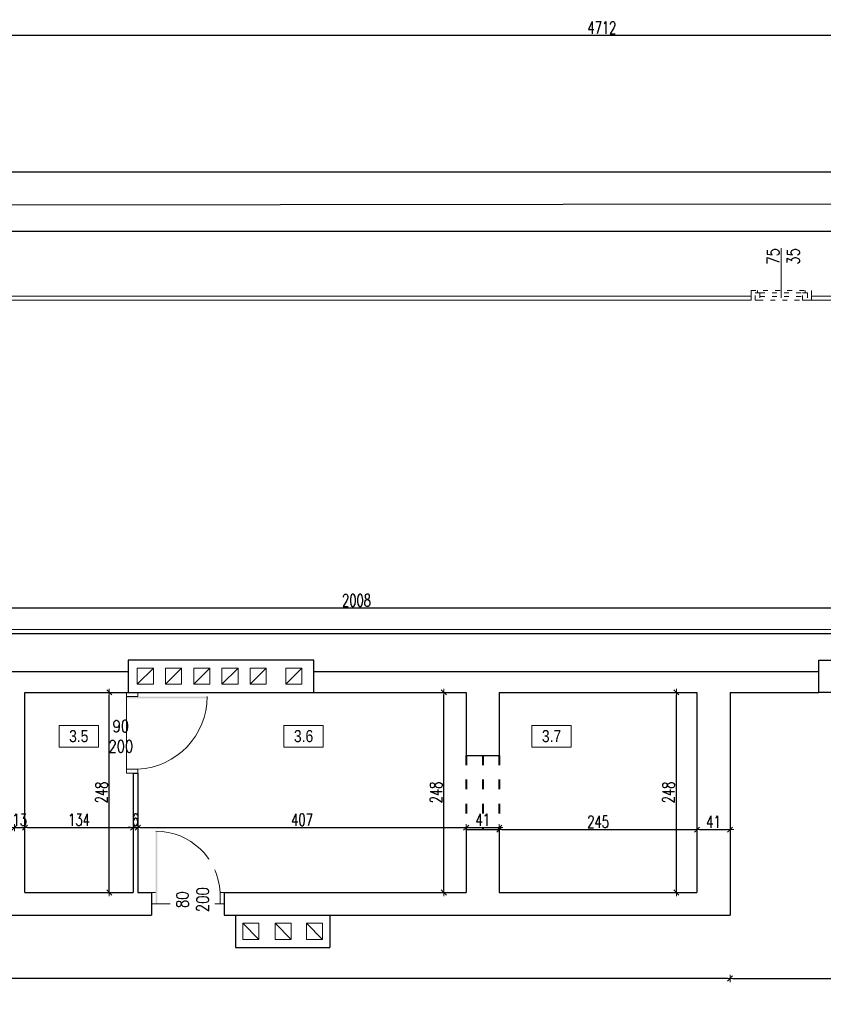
# Model space of a CAD drawing. Header units: millimetres. Extents: x 0 to 111311, y -48878 to -25280.
# Tile 81 of 244: x 82839 to 83835, y -35912 to -34692. Entities that reach past the tile are written whole.
import ezdxf

# ---------------------------------------------------------------- set-up
doc = ezdxf.new("R2010")
doc.units = ezdxf.units.MM
doc.linetypes.add('03b05', pattern=[15, 6, -9])
doc.linetypes.add('ACAD_ISO03W100', pattern=[30, 12, -18])
doc.layers.get('Defpoints').update_dxf_attribs({"color": 30})
for name, color, linetype, lineweight in [('J opisy', 7, 'Continuous', 9), ('J stolarka_okna', 144, 'Continuous', 0), ('J wymiary', 1, 'Continuous', 9), ('MM', 6, 'Continuous', 40), ('OPIS', 7, 'Continuous', 5), ('sciany', 252, 'Continuous', 30)]:
    doc.layers.add(name, color=color, linetype=linetype, lineweight=lineweight)
doc.styles.add('ADESK2', font='simplex', dxfattribs={"width": 0.7})
doc.styles.get("Standard").update_dxf_attribs({"font": 'arial.ttf'})
doc.dimstyles.new('1-100', dxfattribs={"dimscale": 1.5, "dimtxt": 10, "dimasz": 2, "dimexe": 1, "dimexo": 1, "dimgap": 1.5, "dimtad": 1, "dimdec": 0, "dimrnd": 0.5, "dimdsep": 46, "dimtxsty": 'ADESK2', "dimblk": 'wymiar', "dimcen": -1, "dimdle": 5, "dimse1": 1, "dimse2": 1, "dimclrd": 256, "dimclre": 256, "dimclrt": 256, "dimadec": 0, "dimazin": 0, "dimtfac": 1, "dimtdec": 0, "dimtix": 1, "dimtmove": 0, "dimatfit": 3, "dimfxl": 20, "dimfxlon": 1, "dimtolj": 1, "dimtzin": 0, "dimarcsym": 0})

# ---------------------------------------------------------------- blocks, each defined once
blk = doc.blocks.new('wymiar')
for p, q in [((1.5, 0), (-1.5, 0)), ((1.06, 1.06), (-1.06, -1.06)), ((0, 1.5), (0, -1.5))]:
    blk.add_line(p, q)
blk = doc.blocks.new('*D1653')
at = {"layer": 'Defpoints', "color": 0, "ltscale": 4}
for p in [(105899.3, -35265.3), (0, -38165.8), (106170.1, -38165.8)]:
    blk.add_point(p, dxfattribs=at)
at = {"layer": 'J wymiary', "lineweight": -2}
blk.add_line((106170.1, -35268.3), (106170.1, -38162.8), dxfattribs=at)
at = {"layer": 'J wymiary', "lineweight": -2, "ltscale": 4, "xscale": 3, "yscale": 3, "zscale": 3}
for p, rotation in [((106170.1, -35265.3), 90), ((106170.1, -38165.8), 270)]:
    blk.add_blockref('wymiar', p, dxfattribs=dict(at, rotation=rotation))
at = {"layer": 'J wymiary', "ltscale": 4, "insert": (106160.3, -36715.5), "char_height": 15, "attachment_point": 5, "rotation": 90, "style": 'ADESK2'}
blk.add_mtext('\\A1;2901', dxfattribs=at)
blk = doc.blocks.new('*D3135')
at = {"layer": 'Defpoints', "color": 0, "ltscale": 4}
for p in [(82252.4, -35421.1), (82252.4, -35422.8), (84260.4, -35422.8)]:
    blk.add_point(p, dxfattribs=at)
at = {"layer": 'J wymiary', "lineweight": -2}
blk.add_line((84257.4, -35421.1), (82255.4, -35421.1), dxfattribs=at)
at = {"layer": 'J wymiary', "lineweight": -2, "ltscale": 4, "xscale": 3, "yscale": 3, "zscale": 3, "rotation": 180}
blk.add_blockref('wymiar', (82252.4, -35421.1), dxfattribs=at)
at = {"layer": 'J wymiary', "lineweight": -2, "ltscale": 4, "xscale": 3, "yscale": 3, "zscale": 3}
blk.add_blockref('wymiar', (84260.4, -35421.1), dxfattribs=at)
at = {"layer": 'J wymiary', "ltscale": 4, "insert": (83256.4, -35411.3), "char_height": 15, "attachment_point": 5, "style": 'ADESK2'}
blk.add_mtext('\\A1;2008', dxfattribs=at)
blk = doc.blocks.new('*D3147')
at = {"layer": 'Defpoints', "color": 0, "ltscale": 4}
for p in [(82845.4, -35693), (82832.4, -35773.4), (82845.4, -35773.4)]:
    blk.add_point(p, dxfattribs=at)
at = {"layer": 'J wymiary', "lineweight": -2}
for p, q in [((82829.4, -35693), (82826.4, -35693)), ((82832.4, -35693), (82845.4, -35693)), ((82848.4, -35693), (82851.4, -35693))]:
    blk.add_line(p, q, dxfattribs=at)
at = {"layer": 'J wymiary', "lineweight": -2, "ltscale": 4, "xscale": 3, "yscale": 3, "zscale": 3}
blk.add_blockref('wymiar', (82832.4, -35693), dxfattribs=at)
at = {"layer": 'J wymiary', "lineweight": -2, "ltscale": 4, "xscale": 3, "yscale": 3, "zscale": 3, "rotation": 180}
blk.add_blockref('wymiar', (82845.4, -35693), dxfattribs=at)
at = {"layer": 'J wymiary', "ltscale": 4, "insert": (82838.9, -35683.2), "char_height": 15, "attachment_point": 5, "style": 'ADESK2'}
blk.add_mtext('\\A1;13', dxfattribs=at)
blk = doc.blocks.new('*D3148')
at = {"layer": 'Defpoints', "color": 0, "ltscale": 4}
for p in [(82979.4, -35693), (82845.4, -35773.4), (82979.4, -35773.4)]:
    blk.add_point(p, dxfattribs=at)
at = {"layer": 'J wymiary', "lineweight": -2}
blk.add_line((82848.4, -35693), (82976.4, -35693), dxfattribs=at)
at = {"layer": 'J wymiary', "lineweight": -2, "ltscale": 4, "xscale": 3, "yscale": 3, "zscale": 3, "rotation": 180}
blk.add_blockref('wymiar', (82845.4, -35693), dxfattribs=at)
at = {"layer": 'J wymiary', "lineweight": -2, "ltscale": 4, "xscale": 3, "yscale": 3, "zscale": 3}
blk.add_blockref('wymiar', (82979.4, -35693), dxfattribs=at)
at = {"layer": 'J wymiary', "ltscale": 4, "insert": (82912.4, -35683.2), "char_height": 15, "attachment_point": 5, "style": 'ADESK2'}
blk.add_mtext('\\A1;134', dxfattribs=at)
blk = doc.blocks.new('*D3149')
at = {"layer": 'Defpoints', "color": 0, "ltscale": 4}
for p in [(82985.4, -35693), (82979.4, -35773.4), (82985.4, -35773.4)]:
    blk.add_point(p, dxfattribs=at)
at = {"layer": 'J wymiary', "lineweight": -2}
for p, q in [((82976.4, -35693), (82973.4, -35693)), ((82979.4, -35693), (82985.4, -35693)), ((82988.4, -35693), (82991.4, -35693))]:
    blk.add_line(p, q, dxfattribs=at)
at = {"layer": 'J wymiary', "lineweight": -2, "ltscale": 4, "xscale": 3, "yscale": 3, "zscale": 3}
blk.add_blockref('wymiar', (82979.4, -35693), dxfattribs=at)
at = {"layer": 'J wymiary', "lineweight": -2, "ltscale": 4, "xscale": 3, "yscale": 3, "zscale": 3, "rotation": 180}
blk.add_blockref('wymiar', (82985.4, -35693), dxfattribs=at)
at = {"layer": 'J wymiary', "ltscale": 4, "insert": (82982.4, -35683.2), "char_height": 15, "attachment_point": 5, "style": 'ADESK2'}
blk.add_mtext('\\A1;6', dxfattribs=at)
blk = doc.blocks.new('*D3150')
at = {"layer": 'Defpoints', "color": 0, "ltscale": 4}
for p in [(83392.4, -35693), (82985.4, -35773.4), (83392.4, -35773.4)]:
    blk.add_point(p, dxfattribs=at)
at = {"layer": 'J wymiary', "lineweight": -2}
blk.add_line((82988.4, -35693), (83389.4, -35693), dxfattribs=at)
at = {"layer": 'J wymiary', "lineweight": -2, "ltscale": 4, "xscale": 3, "yscale": 3, "zscale": 3, "rotation": 180}
blk.add_blockref('wymiar', (82985.4, -35693), dxfattribs=at)
at = {"layer": 'J wymiary', "lineweight": -2, "ltscale": 4, "xscale": 3, "yscale": 3, "zscale": 3}
blk.add_blockref('wymiar', (83392.4, -35693), dxfattribs=at)
at = {"layer": 'J wymiary', "ltscale": 4, "insert": (83188.9, -35683.2), "char_height": 15, "attachment_point": 5, "style": 'ADESK2'}
blk.add_mtext('\\A1;407', dxfattribs=at)
blk = doc.blocks.new('*D3151')
at = {"layer": 'Defpoints', "color": 0, "ltscale": 4}
for p in [(83433.4, -35693), (83392.4, -35773.4), (83433.4, -35773.4)]:
    blk.add_point(p, dxfattribs=at)
at = {"layer": 'J wymiary', "lineweight": -2}
blk.add_line((83395.4, -35693), (83430.4, -35693), dxfattribs=at)
at = {"layer": 'J wymiary', "lineweight": -2, "ltscale": 4, "xscale": 3, "yscale": 3, "zscale": 3, "rotation": 180}
blk.add_blockref('wymiar', (83392.4, -35693), dxfattribs=at)
at = {"layer": 'J wymiary', "lineweight": -2, "ltscale": 4, "xscale": 3, "yscale": 3, "zscale": 3}
blk.add_blockref('wymiar', (83433.4, -35693), dxfattribs=at)
at = {"layer": 'J wymiary', "ltscale": 4, "insert": (83412.9, -35683.2), "char_height": 15, "attachment_point": 5, "style": 'ADESK2'}
blk.add_mtext('\\A1;41', dxfattribs=at)
blk = doc.blocks.new('*D3152')
at = {"layer": 'Defpoints', "color": 0, "ltscale": 4}
for p in [(83678.4, -35695.4), (83433.4, -35773.4), (83678.4, -35773.4)]:
    blk.add_point(p, dxfattribs=at)
at = {"layer": 'J wymiary', "lineweight": -2}
blk.add_line((83436.4, -35695.4), (83675.4, -35695.4), dxfattribs=at)
at = {"layer": 'J wymiary', "lineweight": -2, "ltscale": 4, "xscale": 3, "yscale": 3, "zscale": 3, "rotation": 180}
blk.add_blockref('wymiar', (83433.4, -35695.4), dxfattribs=at)
at = {"layer": 'J wymiary', "lineweight": -2, "ltscale": 4, "xscale": 3, "yscale": 3, "zscale": 3}
blk.add_blockref('wymiar', (83678.4, -35695.4), dxfattribs=at)
at = {"layer": 'J wymiary', "ltscale": 4, "insert": (83555.9, -35685.7), "char_height": 15, "attachment_point": 5, "style": 'ADESK2'}
blk.add_mtext('\\A1;245', dxfattribs=at)
blk = doc.blocks.new('*D3153')
at = {"layer": 'Defpoints', "color": 0, "ltscale": 4}
for p in [(83719.4, -35695.4), (83678.4, -35773.4), (83719.4, -35773.4)]:
    blk.add_point(p, dxfattribs=at)
at = {"layer": 'J wymiary', "lineweight": -2}
blk.add_line((83681.4, -35695.4), (83716.4, -35695.4), dxfattribs=at)
at = {"layer": 'J wymiary', "lineweight": -2, "ltscale": 4, "xscale": 3, "yscale": 3, "zscale": 3, "rotation": 180}
blk.add_blockref('wymiar', (83678.4, -35695.4), dxfattribs=at)
at = {"layer": 'J wymiary', "lineweight": -2, "ltscale": 4, "xscale": 3, "yscale": 3, "zscale": 3}
blk.add_blockref('wymiar', (83719.4, -35695.4), dxfattribs=at)
at = {"layer": 'J wymiary', "ltscale": 4, "insert": (83698.9, -35685.7), "char_height": 15, "attachment_point": 5, "style": 'ADESK2'}
blk.add_mtext('\\A1;41', dxfattribs=at)
blk = doc.blocks.new('*D3158')
at = {"layer": 'Defpoints', "color": 0, "ltscale": 4}
for p in [(81809.4, -35801.4), (83719.4, -35801.4), (81809.4, -35879.9)]:
    blk.add_point(p, dxfattribs=at)
at = {"layer": 'J wymiary', "lineweight": -2}
blk.add_line((83716.4, -35879.9), (81812.4, -35879.9), dxfattribs=at)
at = {"layer": 'J wymiary', "lineweight": -2, "ltscale": 4, "xscale": 3, "yscale": 3, "zscale": 3, "rotation": 180}
blk.add_blockref('wymiar', (81809.4, -35879.9), dxfattribs=at)
at = {"layer": 'J wymiary', "lineweight": -2, "ltscale": 4, "xscale": 3, "yscale": 3, "zscale": 3}
blk.add_blockref('wymiar', (83719.4, -35879.9), dxfattribs=at)
at = {"layer": 'J wymiary', "ltscale": 4, "insert": (82764.4, -35870.2), "char_height": 15, "attachment_point": 5, "style": 'ADESK2'}
blk.add_mtext('\\A1;1910', dxfattribs=at)
blk = doc.blocks.new('*D3160')
at = {"layer": 'Defpoints', "color": 0, "ltscale": 4}
for p in [(82845.4, -35525.4), (82950, -35525.4), (82845.4, -35773.4)]:
    blk.add_point(p, dxfattribs=at)
at = {"layer": 'J wymiary', "lineweight": -2}
blk.add_line((82950, -35770.4), (82950, -35528.4), dxfattribs=at)
at = {"layer": 'J wymiary', "lineweight": -2, "ltscale": 4, "xscale": 3, "yscale": 3, "zscale": 3}
for p, rotation in [((82950, -35525.4), 90), ((82950, -35773.4), 270)]:
    blk.add_blockref('wymiar', p, dxfattribs=dict(at, rotation=rotation))
at = {"layer": 'J wymiary', "ltscale": 4, "insert": (82940.3, -35649.4), "char_height": 15, "attachment_point": 5, "rotation": 90, "style": 'ADESK2'}
blk.add_mtext('\\A1;248', dxfattribs=at)
blk = doc.blocks.new('*D3161')
at = {"layer": 'Defpoints', "color": 0, "ltscale": 4}
for p in [(83364.7, -35525.4), (83392.4, -35525.4), (83392.4, -35773.4)]:
    blk.add_point(p, dxfattribs=at)
at = {"layer": 'J wymiary', "lineweight": -2}
blk.add_line((83364.7, -35770.4), (83364.7, -35528.4), dxfattribs=at)
at = {"layer": 'J wymiary', "lineweight": -2, "ltscale": 4, "xscale": 3, "yscale": 3, "zscale": 3}
for p, rotation in [((83364.7, -35525.4), 90), ((83364.7, -35773.4), 270)]:
    blk.add_blockref('wymiar', p, dxfattribs=dict(at, rotation=rotation))
at = {"layer": 'J wymiary', "ltscale": 4, "insert": (83355, -35649.4), "char_height": 15, "attachment_point": 5, "rotation": 90, "style": 'ADESK2'}
blk.add_mtext('\\A1;248', dxfattribs=at)
blk = doc.blocks.new('*D3162')
at = {"layer": 'Defpoints', "color": 0, "ltscale": 4}
for p in [(83652.9, -35525.4), (83678.4, -35525.4), (83678.4, -35773.4)]:
    blk.add_point(p, dxfattribs=at)
at = {"layer": 'J wymiary', "lineweight": -2}
blk.add_line((83652.9, -35770.4), (83652.9, -35528.4), dxfattribs=at)
at = {"layer": 'J wymiary', "lineweight": -2, "ltscale": 4, "xscale": 3, "yscale": 3, "zscale": 3}
for p, rotation in [((83652.9, -35525.4), 90), ((83652.9, -35773.4), 270)]:
    blk.add_blockref('wymiar', p, dxfattribs=dict(at, rotation=rotation))
at = {"layer": 'J wymiary', "ltscale": 4, "insert": (83643.1, -35649.4), "char_height": 15, "attachment_point": 5, "rotation": 90, "style": 'ADESK2'}
blk.add_mtext('\\A1;248', dxfattribs=at)
blk = doc.blocks.new('*D3238')
at = {"layer": 'Defpoints', "color": 0, "ltscale": 4}
for p in [(82252.4, -34922.4), (85862.4, -34918.4), (85862.4, -34954.1)]:
    blk.add_point(p, dxfattribs=at)
at = {"layer": 'J wymiary', "lineweight": -2}
blk.add_line((82255.4, -34954.1), (85859.4, -34954.1), dxfattribs=at)
at = {"layer": 'J wymiary', "lineweight": -2, "ltscale": 4, "xscale": 3, "yscale": 3, "zscale": 3, "rotation": 180}
blk.add_blockref('wymiar', (82252.4, -34954.1), dxfattribs=at)
at = {"layer": 'J wymiary', "lineweight": -2, "ltscale": 4, "xscale": 3, "yscale": 3, "zscale": 3}
blk.add_blockref('wymiar', (85862.4, -34954.1), dxfattribs=at)
at = {"layer": 'J wymiary', "ltscale": 4, "insert": (84057.4, -34944.4), "char_height": 15, "attachment_point": 5, "style": 'ADESK2'}
blk.add_mtext('\\A1;3610', dxfattribs=at)
blk = doc.blocks.new('*D3249')
at = {"layer": 'Defpoints', "color": 0, "ltscale": 4}
for p in [(81204.4, -34711.4), (81204.4, -34918.4), (85916.6, -34918.8)]:
    blk.add_point(p, dxfattribs=at)
at = {"layer": 'J wymiary', "lineweight": -2}
blk.add_line((85913.6, -34711.4), (81207.4, -34711.4), dxfattribs=at)
at = {"layer": 'J wymiary', "lineweight": -2, "ltscale": 4, "xscale": 3, "yscale": 3, "zscale": 3, "rotation": 180}
blk.add_blockref('wymiar', (81204.4, -34711.4), dxfattribs=at)
at = {"layer": 'J wymiary', "lineweight": -2, "ltscale": 4, "xscale": 3, "yscale": 3, "zscale": 3}
blk.add_blockref('wymiar', (85916.6, -34711.4), dxfattribs=at)
at = {"layer": 'J wymiary', "ltscale": 4, "insert": (83560.5, -34701.7), "char_height": 15, "attachment_point": 5, "style": 'ADESK2'}
blk.add_mtext('\\A1;4712', dxfattribs=at)
blk = doc.blocks.new('*D3253')
at = {"layer": 'Defpoints', "color": 0, "ltscale": 4}
for p in [(83719.4, -35801.4), (85862.4, -35801.4), (85862.4, -35879.9)]:
    blk.add_point(p, dxfattribs=at)
at = {"layer": 'J wymiary', "lineweight": -2}
blk.add_line((83722.4, -35879.9), (85859.4, -35879.9), dxfattribs=at)
at = {"layer": 'J wymiary', "lineweight": -2, "ltscale": 4, "xscale": 3, "yscale": 3, "zscale": 3, "rotation": 180}
blk.add_blockref('wymiar', (83719.4, -35879.9), dxfattribs=at)
at = {"layer": 'J wymiary', "lineweight": -2, "ltscale": 4, "xscale": 3, "yscale": 3, "zscale": 3}
blk.add_blockref('wymiar', (85862.4, -35879.9), dxfattribs=at)
at = {"layer": 'J wymiary', "ltscale": 4, "insert": (84790.9, -35870.2), "char_height": 15, "attachment_point": 5, "style": 'ADESK2'}
blk.add_mtext('\\A1;2143', dxfattribs=at)

msp = doc.modelspace()

# ---------------------------------------------------------------- linework, layer by layer
at = {"layer": 'J opisy', "linetype": 'Continuous', "lineweight": 9}
msp.add_line((83782.91, -35036.417), (83782.91, -34974.917), dxfattribs=at)
at = {"layer": 'J opisy'}
for p, q in [((83004.612, -35495.417), (82984.612, -35495.417)), ((82984.612, -35495.417), (82984.612, -35515.417)), ((82984.612, -35515.417), (83004.612, -35495.417)), ((83004.612, -35515.417), (83004.612, -35495.417)), ((83019.612, -35515.417), (83039.612, -35495.417)), ((83019.612, -35515.417), (83019.612, -35495.417)), ((83019.612, -35495.417), (83039.612, -35495.417)), ((83039.612, -35495.417), (83039.612, -35515.417)), ((83054.612, -35515.417), (83074.612, -35495.417)), ((83054.612, -35515.417), (83054.612, -35495.417)), ((83054.612, -35495.417), (83074.612, -35495.417)), ((83074.612, -35495.417), (83074.612, -35515.417)), ((83089.612, -35515.417), (83109.612, -35495.417)), ((83089.612, -35515.417), (83089.612, -35495.417)), ((83089.612, -35495.417), (83109.612, -35495.417)), ((83109.612, -35495.417), (83109.612, -35515.417)), ((83124.612, -35515.417), (83144.612, -35495.417)), ((83124.612, -35515.417), (83124.612, -35495.417)), ((83124.612, -35495.417), (83144.612, -35495.417)), ((83144.612, -35495.417), (83144.612, -35515.417)), ((83188.612, -35495.417), (83168.612, -35495.417)), ((83168.612, -35495.417), (83168.612, -35515.417)), ((83168.612, -35515.417), (83188.612, -35495.417)), ((83188.612, -35515.417), (83188.612, -35495.417)), ((82984.612, -35515.417), (83004.612, -35515.417)), ((83039.612, -35515.417), (83019.612, -35515.417)), ((83074.612, -35515.417), (83054.612, -35515.417)), ((83109.612, -35515.417), (83089.612, -35515.417)), ((83144.612, -35515.417), (83124.612, -35515.417)), ((83168.612, -35515.417), (83188.612, -35515.417)), ((82996.41, -35575.417), (82946.41, -35575.417)), ((83048.838, -35757.751), (83048.838, -35807.751)), ((83135.41, -35811.417), (83115.41, -35811.417)), ((83115.41, -35811.417), (83115.41, -35831.417)), ((83115.41, -35811.417), (83135.41, -35831.417)), ((83135.41, -35831.417), (83135.41, -35811.417)), ((83175.41, -35811.417), (83155.41, -35811.417)), ((83155.41, -35811.417), (83155.41, -35831.417)), ((83155.41, -35811.417), (83175.41, -35831.417)), ((83175.41, -35831.417), (83175.41, -35811.417)), ((83214.41, -35811.417), (83194.41, -35811.417)), ((83194.41, -35811.417), (83194.41, -35831.417)), ((83194.41, -35811.417), (83214.41, -35831.417)), ((83214.41, -35831.417), (83214.41, -35811.417)), ((83115.41, -35831.417), (83135.41, -35831.417)), ((83155.41, -35831.417), (83175.41, -35831.417)), ((83194.41, -35831.417), (83214.41, -35831.417))]:
    msp.add_line(p, q, dxfattribs=at)
at = {"layer": 'J stolarka_okna', "linetype": '03b05', "lineweight": 9}
for p, q in [((83745.41, -35027.417), (83820.41, -35027.417)), ((83745.41, -35027.417), (83745.41, -35039.417)), ((83753.41, -35030.417), (83753.41, -35027.417)), ((83812.41, -35030.417), (83812.41, -35027.417)), ((83820.41, -35027.417), (83820.41, -35039.417)), ((83745.41, -35039.417), (83745.41, -35034.417)), ((83820.41, -35039.417), (83745.41, -35039.417)), ((83750.41, -35039.417), (83750.41, -35030.417)), ((83756.41, -35030.417), (83750.41, -35030.417)), ((83750.41, -35039.417), (83756.41, -35039.417)), ((83756.41, -35030.417), (83756.41, -35039.417)), ((83756.41, -35030.417), (83809.41, -35030.417)), ((83756.41, -35034.917), (83809.41, -35034.917)), ((83809.41, -35039.417), (83809.41, -35030.417)), ((83815.41, -35030.417), (83809.41, -35030.417)), ((83809.41, -35039.417), (83815.41, -35039.417)), ((83815.41, -35030.417), (83815.41, -35039.417)), ((83820.41, -35039.417), (83820.41, -35034.417))]:
    msp.add_line(p, q, dxfattribs=at)
at = {"layer": 'J stolarka_okna'}
for p, q in [((82971.41, -35525.417), (82971.41, -35530.417)), ((82971.41, -35525.417), (82985.41, -35525.417)), ((82985.41, -35530.417), (82985.41, -35525.417)), ((82971.41, -35530.417), (82985.41, -35530.417)), ((82971.41, -35620.417), (82971.41, -35625.417)), ((82971.41, -35620.417), (82985.41, -35620.417)), ((82985.41, -35625.417), (82971.41, -35625.417)), ((82985.41, -35625.417), (82985.41, -35620.417)), ((83007.41, -35773.417), (83002.41, -35773.417)), ((83002.41, -35787.417), (83002.41, -35773.417)), ((83092.41, -35773.417), (83087.41, -35773.417)), ((83087.41, -35787.417), (83087.41, -35773.417)), ((83092.41, -35787.417), (83092.41, -35773.417)), ((83002.41, -35787.417), (83007.41, -35787.417)), ((83007.41, -35787.417), (83087.41, -35787.417)), ((83087.41, -35787.417), (83092.41, -35787.417))]:
    msp.add_line(p, q, dxfattribs=at)
msp.add_arc((83007.514, -35777.413), 79.996, 2.863242, 90, dxfattribs=at)
for points in [[(83071.41, -35532.646), (83071.41, -35530.521), (82971.41, -35532.646), (82971.41, -35530.646)], [(83009.639, -35697.417), (83007.514, -35697.417), (83009.639, -35787.417), (83007.639, -35787.417)]]:
    msp.add_solid(points, dxfattribs=at)
at = {"layer": 'MM', "color": 251, "linetype": 'ACAD_ISO03W100'}
for p, q in [((83392.41, -35603.417), (83392.41, -35695.417)), ((83412.91, -35603.417), (83412.91, -35695.417)), ((83433.41, -35603.417), (83433.41, -35695.417))]:
    msp.add_line(p, q, dxfattribs=at)
at = {"layer": 'OPIS'}
for points in [[(83215.155, -35593.124), (83166.405, -35593.124), (83166.405, -35566.249), (83215.155, -35566.249)], [(83522.522, -35593.124), (83473.772, -35593.124), (83473.772, -35566.249), (83522.522, -35566.249)]]:
    msp.add_lwpolyline(points, close=True, dxfattribs=at)
at = {"layer": 'sciany'}
for p, q in [((82259.775, -34880.417), (85305.775, -34880.417)), ((85269.183, -34918.417), (82252.41, -34922.417)), ((82394.41, -35452.417), (84265.41, -35452.417)), ((82394.41, -35499.417), (82973.41, -35499.417)), ((83203.41, -35499.417), (83829.41, -35499.417)), ((82845.41, -35525.417), (83392.41, -35525.417)), ((82845.41, -35773.417), (82845.41, -35525.417)), ((83392.41, -35525.417), (83392.41, -35603.417)), ((83433.41, -35525.417), (83678.41, -35525.417)), ((83433.41, -35525.417), (83433.41, -35603.417)), ((83678.41, -35525.417), (83678.41, -35773.417)), ((83719.41, -35525.417), (83829.41, -35525.417)), ((83719.41, -35525.417), (83719.41, -35801.417)), ((83392.41, -35603.417), (83433.41, -35603.417)), ((82979.41, -35625.417), (82985.41, -35625.417)), ((82979.41, -35625.417), (82979.41, -35773.417)), ((82985.41, -35625.417), (82985.41, -35773.417)), ((83392.41, -35695.417), (83392.41, -35773.417)), ((83392.41, -35695.417), (83433.41, -35695.417)), ((83433.41, -35695.417), (83433.41, -35773.417)), ((82845.41, -35773.417), (82979.41, -35773.417)), ((82985.41, -35773.417), (83002.41, -35773.417)), ((83002.41, -35773.417), (83002.41, -35801.417)), ((83092.41, -35773.417), (83092.41, -35801.417)), ((83092.41, -35773.417), (83392.41, -35773.417)), ((83433.41, -35773.417), (83678.41, -35773.417)), ((81964.91, -35801.417), (83002.41, -35801.417)), ((83092.41, -35801.417), (83719.41, -35801.417)), ((83106.41, -35801.417), (83106.41, -35841.417)), ((83223.41, -35801.417), (83223.41, -35841.417)), ((83106.41, -35841.417), (83223.41, -35841.417))]:
    msp.add_line(p, q, dxfattribs=at)
at = {"layer": 'sciany', "color": 8, "lineweight": 5}
for p, q in [((82721.41, -35034.417), (83745.41, -35034.417)), ((82721.41, -35039.417), (83745.41, -35039.417)), ((83820.41, -35034.417), (84285.41, -35034.417)), ((83820.41, -35039.417), (84265.41, -35039.417)), ((82394.41, -35447.417), (84260.41, -35447.417))]:
    msp.add_line(p, q, dxfattribs=at)
at = {"layer": 'sciany'}
for points in [[(83203.41, -35485.417), (82973.41, -35485.417), (82973.41, -35525.417), (83203.41, -35525.417)], [(83203.41, -35485.417), (82973.41, -35485.417), (82973.41, -35525.417), (83203.41, -35525.417)], [(83829.41, -35485.417), (84059.41, -35485.417), (84059.41, -35525.417), (83829.41, -35525.417)]]:
    msp.add_lwpolyline(points, close=True, dxfattribs=at)

# ---------------------------------------------------------------- texts
at = {"layer": 'J opisy', "insert": (83785.299, -34985.117), "char_height": 15, "width": 30.20626, "attachment_point": 5, "rotation": 90, "line_spacing_factor": 0.771429}
msp.add_mtext('\\pxsm1;{\\Fsimplex|c238;\\W0.8;75\\Fsimplex|c0;\\P\\Fsimplex|c238;35}', dxfattribs=at)
at = {"layer": 'OPIS', "char_height": 15, "width": 48.75, "attachment_point": 5, "line_spacing_factor": 0.857143}
for s, insert in [('{\\fArial Narrow|b0|i0|c238|p34;3.6}', (83190.78, -35579.687)), ('{\\fArial Narrow|b0|i0|c238|p34;3.7}', (83498.147, -35579.687))]:
    msp.add_mtext(s, dxfattribs=dict(at, insert=insert))

# ---------------------------------------------------------------- dimensions: what is measured, and where the dimension line sits
at = {"layer": 'J wymiary'}
for base, p1, p2, picture, middle in [((81204.41, -34711.446), (85916.636, -34918.782), (81204.41, -34918.417), '*D3249', (83560.523, -34701.696)), ((85862.41, -34954.1), (82252.41, -34922.417), (85862.41, -34918.417), '*D3238', (84057.41, -34944.35)), ((85862.41, -35879.918), (83719.41, -35801.417), (85862.41, -35801.417), '*D3253', (84790.91, -35870.168))]:
    dim = msp.add_linear_dim(base=base, p1=p1, p2=p2, dimstyle='1-100', override={"dimblk": 'wymiar'}, dxfattribs=at)
    dim.commit()
    dim.dimension.update_dxf_attribs({"geometry": picture, "text_midpoint": middle})
dim = msp.add_linear_dim(base=(106170.0895, -38165.7974), p1=(105899.2658, -35265.2969), p2=(0, -38165.7974), angle=90, dimstyle='1-100', override={"dimblk": 'wymiar'}, dxfattribs=at)
dim.commit()
dim.dimension.update_dxf_attribs({"geometry": '*D1653', "text_midpoint": (106160.3395, -36715.5472)})
for base, p1, p2, picture, middle in [((82252.41, -35421.077), (84260.41, -35422.765), (82252.41, -35422.765), '*D3135', (83256.41, -35411.327)), ((82845.41, -35692.961), (82832.41, -35773.417), (82845.41, -35773.417), '*D3147', (82838.91, -35683.211)), ((82979.41, -35692.961), (82845.41, -35773.417), (82979.41, -35773.417), '*D3148', (82912.41, -35683.211)), ((82985.41, -35692.961), (82979.41, -35773.417), (82985.41, -35773.417), '*D3149', (82982.41, -35683.211)), ((83433.41, -35692.961), (83392.41, -35773.417), (83433.41, -35773.417), '*D3151', (83412.91, -35683.211)), ((83678.41, -35695.417), (83433.41, -35773.417), (83678.41, -35773.417), '*D3152', (83555.91, -35685.667)), ((83719.41, -35695.417), (83678.41, -35773.417), (83719.41, -35773.417), '*D3153', (83698.91, -35685.667))]:
    dim = msp.add_linear_dim(base=base, p1=p1, p2=p2, dimstyle='1-100', dxfattribs=at)
    dim.commit()
    dim.dimension.update_dxf_attribs({"geometry": picture, "text_midpoint": middle})
for base, p1, p2, picture, middle in [((83364.702, -35525.417), (83392.41, -35773.417), (83392.41, -35525.417), '*D3161', (83354.952, -35649.417)), ((83652.873, -35525.417), (83678.41, -35773.417), (83678.41, -35525.417), '*D3162', (83643.123, -35649.417))]:
    dim = msp.add_linear_dim(base=base, p1=p1, p2=p2, angle=90, dimstyle='1-100', dxfattribs=at)
    dim.commit()
    dim.dimension.update_dxf_attribs({"geometry": picture, "text_midpoint": middle})

# ---------------------------------------------------------------- next in the draw order: texts
at = {"layer": 'J opisy', "char_height": 15, "width": 85.22639, "attachment_point": 5, "line_spacing_factor": 0.771429, "bg_fill": 2}
for s, insert, rotation in [('\\pxsm1;{\\Fsimplex.shx|c238;\\W0.8;90\\P200}', (82964.284, -35579.748), 0.004545), ('\\pxsm1;{\\Fsimplex.shx|c238;\\W0.8;80\\P200}', (83053.169, -35782.318), 90.004545)]:
    msp.add_mtext(s, dxfattribs=dict(at, insert=insert, rotation=rotation))

# ---------------------------------------------------------------- next in the draw order: linework, layer by layer
at = {"layer": 'J stolarka_okna'}
msp.add_line((82971.41, -35620.417), (82971.41, -35530.417), dxfattribs=at)
msp.add_arc((82981.426, -35530.521), 89.984, 272.537795, 0, dxfattribs=at)
at = {"layer": 'OPIS'}
msp.add_lwpolyline([(82936.503, -35593.124), (82887.753, -35593.124), (82887.753, -35566.249), (82936.503, -35566.249)], close=True, dxfattribs=at)

# ---------------------------------------------------------------- next in the draw order: texts
at = {"layer": 'OPIS', "insert": (82912.128, -35579.687), "char_height": 15, "width": 48.75, "attachment_point": 5, "line_spacing_factor": 0.857143}
msp.add_mtext('{\\fArial Narrow|b0|i0|c238|p34;3.5}', dxfattribs=at)

# ---------------------------------------------------------------- next in the draw order: dimensions: what is measured, and where the dimension line sits
at = {"layer": 'J wymiary'}
dim = msp.add_linear_dim(base=(82950.009, -35525.417), p1=(82845.41, -35773.417), p2=(82845.41, -35525.417), angle=90, dimstyle='1-100', dxfattribs=at)
dim.commit()
dim.dimension.update_dxf_attribs({"geometry": '*D3160', "text_midpoint": (82940.259, -35649.417)})
for base, p1, p2, picture, middle in [((83392.41, -35692.961), (82985.41, -35773.417), (83392.41, -35773.417), '*D3150', (83188.91, -35683.211)), ((81809.41, -35879.918), (83719.41, -35801.417), (81809.41, -35801.417), '*D3158', (82764.41, -35870.168))]:
    dim = msp.add_linear_dim(base=base, p1=p1, p2=p2, dimstyle='1-100', dxfattribs=at)
    dim.commit()
    dim.dimension.update_dxf_attribs({"geometry": picture, "text_midpoint": middle})

doc.saveas('drawing.dxf')
